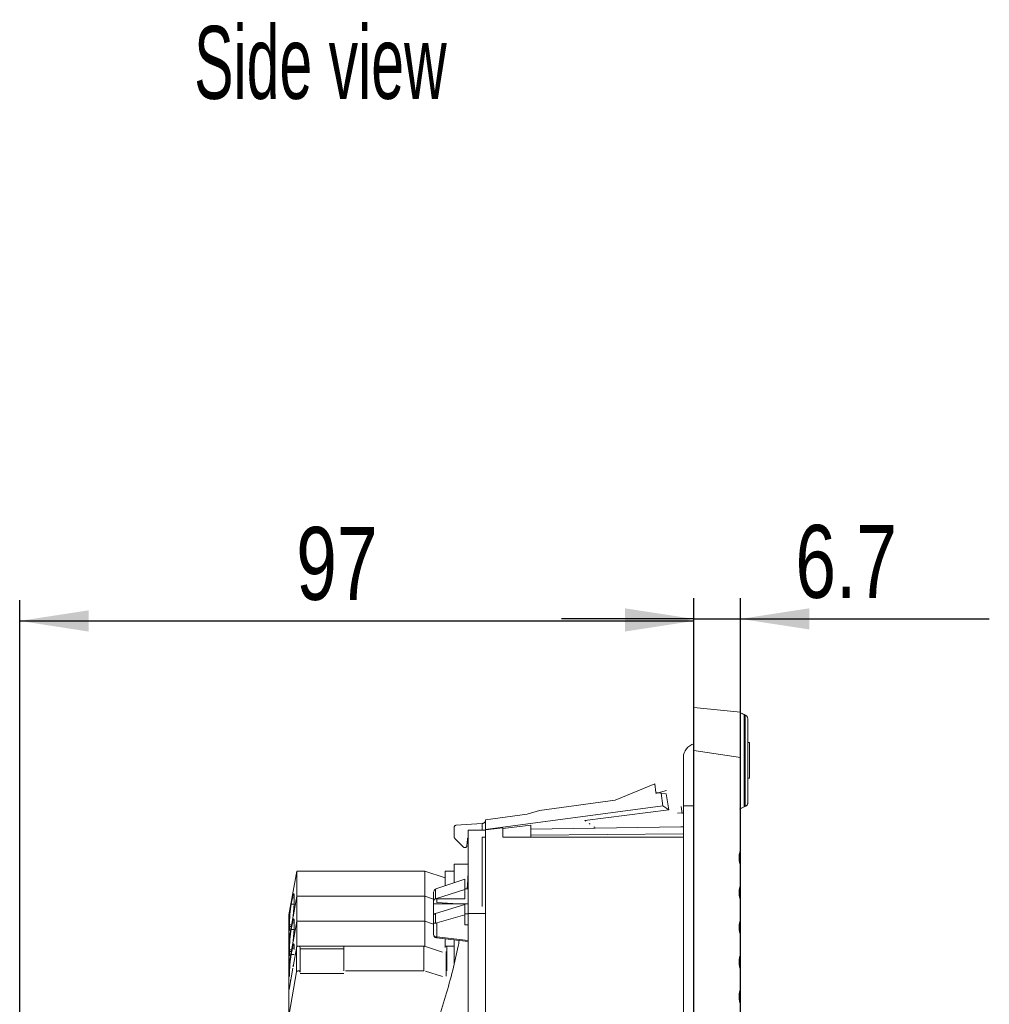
# Model space of a CAD drawing. Header units: millimetres. Extents: x 49 to 855, y 213 to 585.
# Tile 8 of 9: x 412 to 552, y 444 to 585. Entities that reach past the tile are written whole.
import ezdxf

# ---------------------------------------------------------------- set-up
doc = ezdxf.new("R2010")
doc.units = ezdxf.units.MM
doc.header["$LTSCALE"] = 3
doc.layers.add('AA', color=7, linetype='Continuous')
doc.styles.add('SLDTEXTSTYLE0', font='TXT', dxfattribs={"width": 0.75})
doc.styles.add('SLDTEXTSTYLE1', font='TXT', dxfattribs={"width": 0.605})
doc.dimstyles.new('SLDDIMSTYLE2', dxfattribs={"dimtxt": 10.5, "dimasz": 9.906, "dimexe": 0, "dimexo": 0.0625, "dimgap": 2.625, "dimtad": 1, "dimdec": 0, "dimrnd": 1e-09, "dimzin": 12, "dimdsep": 46, "dimtxsty": 'SLDTEXTSTYLE0', "dimsah": 1, "dimcen": 0.09, "dimadec": 0, "dimazin": 3, "dimtfac": 1, "dimtdec": 0, "dimtofl": 0, "dimtmove": 0, "dimatfit": 3, "dimfxl": 1, "dimfrac": 2, "dimtolj": 1, "dimtzin": 12, "dimarcsym": 0})
doc.dimstyles.new('SLDDIMSTYLE3', dxfattribs={"dimtxt": 10.5, "dimasz": 9.906, "dimexe": 0, "dimexo": 0.0625, "dimgap": 2.625, "dimtad": 1, "dimdec": 1, "dimrnd": 1e-09, "dimzin": 12, "dimdsep": 46, "dimtxsty": 'SLDTEXTSTYLE0', "dimsah": 1, "dimcen": 0.09, "dimadec": 0, "dimazin": 3, "dimtfac": 1, "dimtdec": 1, "dimtmove": 0, "dimatfit": 0, "dimfxl": 1, "dimfrac": 2, "dimtolj": 1, "dimtzin": 12, "dimarcsym": 0})

# ---------------------------------------------------------------- blocks, each defined once
blk = doc.blocks.new('*D5')
at = {"layer": 'AA', "color": 7}
for p, q in [((412.49, 361.32), (412.49, 501.73)), ((509.57, 489.27), (509.57, 501.73)), ((412.49, 498.73), (509.57, 498.73))]:
    blk.add_line(p, q, dxfattribs=at)
for points in [[(412.49, 498.73), (422.4, 497.2), (422.4, 500.25)], [(509.57, 498.73), (499.66, 500.25), (499.66, 497.2)]]:
    blk.add_solid(points, dxfattribs=at)
at = {"layer": 'AA', "color": 7, "insert": (452.31, 512.26, 0.1), "char_height": 10.5, "attachment_point": 1, "style": 'SLDTEXTSTYLE0'}
blk.add_mtext('97', dxfattribs=at)
blk = doc.blocks.new('*D6')
at = {"layer": 'AA', "color": 7}
for p, q in [((509.57, 244.05), (509.57, 502.02)), ((516.27, 243.06), (516.27, 502.02)), ((509.57, 499.02), (490.52, 499.02)), ((509.57, 499.02), (516.27, 499.02)), ((516.27, 499.02), (552.11, 499.02))]:
    blk.add_line(p, q, dxfattribs=at)
for points in [[(509.57, 499.02), (499.66, 500.54), (499.66, 497.5)], [(516.27, 499.02), (526.18, 497.5), (526.18, 500.54)]]:
    blk.add_solid(points, dxfattribs=at)
at = {"layer": 'AA', "color": 7, "insert": (524.18, 512.55, 0.1), "char_height": 10.5, "attachment_point": 1, "style": 'SLDTEXTSTYLE0'}
blk.add_mtext('6.7', dxfattribs=at)

msp = doc.modelspace()

# ---------------------------------------------------------------- linework, layer by layer
at = {"color": 7, "linetype": 'Continuous', "lineweight": 15}
for p, q in [((509.569, 486.271), (509.569, 480.054)), ((509.569, 486.271), (516.269, 485.567)), ((516.269, 485.567), (516.269, 479.058)), ((516.944, 485.168), (516.82, 485.227)), ((517.559, 481.218), (517.309, 481.218)), ((517.559, 481.218), (517.559, 476.094)), ((509.569, 480.054), (516.269, 479.058)), ((509.569, 443.403), (509.569, 480.054)), ((508.069, 479.088), (508.069, 472.088)), ((516.269, 479.058), (516.269, 465.672)), ((503.933, 475.257), (498.216, 472.905)), ((517.309, 476.094), (517.559, 476.094)), ((504.878, 473.909), (504.09, 474.009)), ((505.61, 474.311), (504.106, 473.873)), ((505.597, 473.819), (505.95, 471.499)), ((498.216, 472.905), (487.333, 471.447)), ((505.107, 472.086), (479.569, 468.665)), ((485.569, 470.888), (479.569, 470.088)), ((487.333, 471.447), (485.569, 470.888)), ((493.85, 470), (505.945, 471.499)), ((508.069, 471.066), (507.206, 471.038)), ((507.736, 472.021), (507.893, 470.986)), ((508.069, 472.088), (508.069, 247.088)), ((516.82, 471.948), (516.944, 472.007)), ((479.087, 469.554), (475.302, 469.289)), ((479.104, 469.555), (479.087, 469.554)), ((479.569, 470.088), (479.569, 468.665)), ((493.85, 470), (493.992, 469.9)), ((475.069, 469.04), (475.069, 467.588)), ((477.069, 456.588), (477.069, 468.588)), ((479.569, 468.588), (477.069, 468.588)), ((482.069, 468.942), (479.569, 468.626)), ((479.569, 468.665), (479.569, 468.626)), ((479.569, 468.626), (479.569, 384.57)), ((482.069, 468.824), (486.069, 469.326)), ((482.069, 467.588), (482.069, 468.942)), ((495.178, 469.07), (495.315, 468.974)), ((475.142, 467.411), (476.392, 466.161)), ((479.069, 467.588), (479.569, 467.588)), ((479.069, 467.588), (479.069, 457.588)), ((508.069, 467.588), (482.069, 467.588)), ((452.397, 462.694), (451.269, 456.4)), ((452.397, 459.087), (452.397, 462.694)), ((470.815, 462.694), (452.397, 462.694)), ((470.815, 459.087), (470.815, 462.694)), ((473.759, 461.716), (470.815, 462.694)), ((473.759, 462.694), (473.759, 460.591)), ((475.069, 462.694), (473.759, 462.694)), ((475.069, 461.035), (475.069, 463.674)), ((475.069, 463.674), (477.069, 463.674)), ((516.269, 463.518), (516.269, 460.671)), ((472.552, 460.182), (476.569, 461.544)), ((472.366, 458.706), (472.366, 460.093)), ((472.366, 458.706), (476.569, 460.027)), ((452.397, 459.087), (451.269, 452.793)), ((451.756, 458.832), (451.591, 457.913)), ((452.022, 458.62), (452.022, 458.832)), ((452.397, 455.481), (452.397, 459.087)), ((470.815, 459.087), (452.397, 459.087)), ((470.815, 455.481), (470.815, 459.087)), ((472.069, 458.671), (470.815, 459.087)), ((472.069, 459.447), (472.069, 458.216)), ((472.552, 458.166), (475.604, 457.976)), ((516.269, 458.517), (516.269, 455.669)), ((472.069, 457.976), (472.069, 456.562)), ((476.569, 457.906), (472.366, 456.585)), ((451.269, 452.793), (451.269, 456.4)), ((452.397, 455.481), (451.269, 449.187)), ((452.022, 455.014), (452.022, 455.226)), ((470.815, 455.481), (452.397, 455.481)), ((452.397, 451.875), (452.397, 455.481)), ((470.815, 451.875), (470.815, 455.481)), ((472.069, 455.065), (470.815, 455.481)), ((472.069, 456.429), (472.069, 455.197)), ((472.366, 455.197), (472.366, 456.585)), ((476.569, 456.389), (472.552, 455.225)), ((472.552, 455.225), (472.552, 453.209)), ((477.069, 387.088), (477.069, 456.588)), ((479.569, 456.588), (477.069, 456.588)), ((451.325, 454.731), (451.325, 454.943)), ((451.483, 454.116), (451.506, 454.116)), ((472.069, 455.197), (472.069, 453.562)), ((472.366, 455.197), (472.069, 455.197)), ((451.269, 449.187), (451.269, 452.793)), ((472.514, 453.066), (477.069, 452.558)), ((473.759, 452.927), (473.759, 451.875)), ((475.069, 449.439), (475.069, 452.781)), ((516.269, 453.515), (516.269, 450.667)), ((451.325, 451.125), (451.325, 451.337)), ((452.022, 451.408), (452.022, 451.62)), ((452.369, 451.72), (452.369, 448.185)), ((452.867, 448.163), (452.867, 451.698)), ((452.867, 451.486), (459.167, 451.486)), ((459.417, 451.875), (470.704, 451.875)), ((470.704, 448.339), (470.704, 451.875)), ((470.915, 451.842), (473.37, 451.032)), ((473.909, 451.099), (473.909, 447.564)), ((473.979, 451.875), (473.979, 448.339)), ((451.483, 450.51), (451.506, 450.51)), ((451.269, 445.581), (451.269, 449.187)), ((451.277, 445.625), (451.828, 448.702)), ((516.269, 448.513), (516.269, 445.665)), ((451.325, 447.519), (451.325, 447.731)), ((451.269, 442.09), (451.269, 445.625))]:
    msp.add_line(p, q, dxfattribs=at)
at = {"color": 144, "linetype": 'Continuous', "lineweight": 0}
for p, q in [((504.09, 474.009), (503.933, 475.257)), ((505.107, 472.086), (504.878, 473.909)), ((505.593, 473.819), (504.878, 473.909)), ((505.945, 471.499), (505.107, 472.086)), ((494.654, 469.437), (494.514, 469.535)), ((486.069, 469.326), (486.069, 467.588)), ((486.069, 468.755), (507.695, 469.061)), ((508.069, 468.064), (486.069, 467.872)), ((507.695, 469.061), (508.069, 469.108)), ((508.069, 469.074), (507.695, 469.061)), ((476.882, 466.316), (476.969, 467.318)), ((476.569, 466.088), (476.632, 466.088)), ((476.569, 460.027), (476.569, 461.544)), ((476.569, 460.13), (477.069, 460.142)), ((476.569, 458.683), (476.569, 460.027)), ((451.863, 456.11), (452.397, 459.087)), ((452.397, 459.087), (470.815, 459.087)), ((472.069, 458.671), (470.815, 459.087)), ((472.306, 458.683), (476.569, 458.683)), ((477.069, 457.976), (472.069, 457.976)), ((476.569, 456.389), (476.569, 457.906)), ((451.591, 454.307), (451.756, 455.226)), ((452.022, 455.226), (451.756, 455.226)), ((451.863, 456.379), (451.863, 456.11)), ((451.863, 452.504), (452.397, 455.481)), ((452.397, 455.481), (470.815, 455.481)), ((472.069, 455.065), (470.815, 455.481)), ((472.069, 456.562), (472.306, 456.562)), ((476.569, 456.562), (477.069, 456.562)), ((476.569, 454.974), (476.569, 456.389)), ((451.269, 452.793), (451.483, 453.989)), ((451.483, 453.989), (451.483, 454.257)), ((451.531, 454.257), (451.483, 454.257)), ((451.591, 454.307), (452, 454.307)), ((477.069, 454.962), (476.569, 454.974)), ((451.863, 452.772), (451.863, 452.504)), ((451.591, 450.701), (451.756, 451.62)), ((452.022, 451.62), (451.756, 451.62)), ((451.863, 448.898), (452.397, 451.875)), ((452.397, 451.875), (470.815, 451.875)), ((459.167, 448.339), (459.167, 451.875)), ((470.899, 451.847), (470.815, 451.875)), ((473.759, 451.875), (475.069, 451.875)), ((473.759, 451.875), (473.759, 451.7)), ((451.269, 449.187), (451.483, 450.383)), ((451.483, 450.383), (451.483, 450.651)), ((451.531, 450.651), (451.483, 450.651)), ((451.591, 450.701), (452, 450.701)), ((452.369, 448.185), (451.277, 442.09)), ((451.863, 449.166), (451.863, 448.898)), ((470.704, 448.339), (459.417, 448.339)), ((473.37, 447.497), (470.915, 448.306)), ((451.483, 446.776), (451.483, 447.045)), ((459.167, 447.95), (452.867, 447.95))]:
    msp.add_line(p, q, dxfattribs=at)
at = {"color": 8, "linetype": 'Continuous', "lineweight": 15}
for p, q in [((509.569, 472.088), (508.069, 472.088)), ((479.087, 468.588), (479.087, 469.554)), ((452.022, 458.832), (451.756, 458.832)), ((472.552, 458.683), (472.552, 458.166)), ((451.591, 457.913), (452, 457.913)), ((451.654, 454.943), (451.325, 454.943)), ((451.325, 454.731), (451.616, 454.731)), ((477.069, 452.705), (472.552, 453.209)), ((451.654, 451.337), (451.325, 451.337)), ((451.325, 451.125), (451.616, 451.125))]:
    msp.add_line(p, q, dxfattribs=at)
at = {"color": 144, "linetype": 'Continuous', "lineweight": 0, "flags": 128}
msp.add_lwpolyline([(452.369, 448.185), (452.398, 448.248), (452.458, 448.299), (452.54, 448.331), (452.633, 448.339), (452.723, 448.322), (452.799, 448.284), (452.849, 448.228), (452.867, 448.163)], dxfattribs=at)
at = {"color": 7, "linetype": 'Continuous', "lineweight": 15}
for centre, radius, start, end in [((510.069, 479.088), 2, 104.47751, 180), ((472.544, 458.139), 0.594, 107.39867, 113.62442), ((472.544, 456.018), 0.594, 107.39867, 113.62442), ((472.569, 453.562), 0.5, 180, 263.63698), ((472.502, 453.647), 0.44, 191.02808, 276.54647)]:
    msp.add_arc(centre, radius, start, end, dxfattribs=at)
at = {"color": 8, "linetype": 'Continuous', "lineweight": 15}
msp.add_arc((472.287, 453.202), 0.265, 328.89524, 1.48382, dxfattribs=at)
at = {"color": 7, "linetype": 'Continuous', "lineweight": 15}
for centre, major_axis, ratio, start_param, end_param in [((451.756, 457.348), (0.19, 2.1), 0.0888364, 5.5058065, 7.0766028), ((472.569, 459.447), (0, -0.707), 0.7071068, 3.559817, 4.712389), ((472.569, 459.834), (0.475, 0.26), 0.6032167, 1.2864358, 1.6697535), ((451.756, 457.135), (0.19, 2.1), 0.0888364, 4.3517286, 5.5058065), ((451.591, 456.428), (0.19, 2.1), 0.0888364, 0.7934175, 2.3642138), ((451.756, 453.741), (0.19, 2.1), 0.0888364, 5.5058065, 7.0766028), ((472.569, 455.584), (0.475, 0.26), 0.6032167, 3.9748975, 4.3582153), ((451.591, 456.216), (0.19, 2.1), 0.0888364, 2.3642138, 3.5182917), ((451.591, 452.822), (0.19, 2.1), 0.0888364, 0.7934175, 2.3642138), ((451.756, 453.529), (0.19, 2.1), 0.0888364, 4.3517286, 5.5058065), ((451.591, 452.61), (0.19, 2.1), 0.0888364, 2.3642138, 3.5182917), ((451.756, 450.135), (0.19, 2.1), 0.0888364, 5.5058065, 7.0766028), ((451.591, 449.216), (0.19, 2.1), 0.0888364, 0.7934175, 2.3642138)]:
    msp.add_ellipse(centre, major_axis=major_axis, ratio=ratio, start_param=start_param, end_param=end_param, dxfattribs=at)
for points, knots in [([(516.235, 485.508), (516.245, 485.503), (516.303, 485.475), (516.495, 485.383), (516.711, 485.279), (516.82, 485.227)], [0, 0, 0, 0, 0.0992142, 0.5458913, 1, 1, 1, 1]), ([(516.82, 485.227), (516.819, 483.018), (516.82, 480.808), (516.82, 476.382), (516.818, 474.168), (516.82, 471.948)], [0, 0, 0, 0, 0.5, 0.5, 1, 1, 1, 1]), ([(516.944, 472.007), (516.945, 474.205), (516.944, 476.401), (516.944, 480.788), (516.944, 482.979), (516.944, 485.168)], [0, 0, 0, 0, 0.5, 0.5, 1, 1, 1, 1]), ([(517.036, 485.124), (517.021, 485.131), (516.991, 485.145), (516.96, 485.16), (516.944, 485.168)], [0, 0, 0, 0, 0.4984444, 1, 1, 1, 1]), ([(517.036, 485.124), (517.052, 485.115), (517.086, 485.097), (517.132, 485.064), (517.176, 485.025), (517.216, 484.979), (517.26, 484.914), (517.307, 484.812), (517.315, 484.724), (517.319, 484.673)], [0, 0, 0, 0, 0.0880933, 0.1820802, 0.2820554, 0.3880974, 0.500272, 0.7070791, 1, 1, 1, 1]), ([(517.319, 484.673), (517.319, 483.863), (517.319, 482.243), (517.319, 479.811), (517.319, 477.377), (517.319, 474.941), (517.319, 473.315), (517.319, 472.502)], [0, 0, 0, 0, 0.2000033, 0.4000017, 0.5999984, 0.7999967, 1, 1, 1, 1]), ([(517.319, 472.502), (517.318, 472.48), (517.317, 472.439), (517.305, 472.381), (517.29, 472.331), (517.272, 472.29), (517.244, 472.235), (517.197, 472.169), (517.124, 472.1), (517.064, 472.067), (517.036, 472.051)], [0, 0, 0, 0, 0.12811404, 0.24210944, 0.34198856, 0.42775572, 0.49941871, 0.68832332, 0.85499335, 1, 1, 1, 1]), ([(516.169, 471.636), (516.182, 471.642), (516.208, 471.654), (516.255, 471.677), (516.308, 471.702), (516.366, 471.73), (516.462, 471.776), (516.606, 471.845), (516.748, 471.914), (516.82, 471.948)], [0, 0, 0, 0, 0.0992399, 0.1986314, 0.2985159, 0.3992299, 0.5011017, 0.7486669, 1, 1, 1, 1]), ([(479.104, 469.555), (479.121, 469.557), (479.154, 469.56), (479.203, 469.571), (479.252, 469.587), (479.299, 469.609), (479.365, 469.647), (479.446, 469.716), (479.489, 469.784), (479.512, 469.821)], [0, 0, 0, 0, 0.0857581, 0.1739306, 0.2652795, 0.3604904, 0.4601694, 0.7067315, 1, 1, 1, 1]), ([(475.302, 469.289), (475.286, 469.287), (475.255, 469.283), (475.211, 469.267), (475.171, 469.243), (475.124, 469.201), (475.079, 469.134), (475.072, 469.071), (475.069, 469.04)], [0, 0, 0, 0, 0.1279501, 0.251132, 0.3740043, 0.5010581, 0.7483786, 1, 1, 1, 1]), ([(475.069, 467.588), (475.07, 467.571), (475.072, 467.538), (475.086, 467.491), (475.109, 467.448), (475.131, 467.423), (475.142, 467.411)], [0, 0, 0, 0, 0.2549456, 0.4999585, 0.7449928, 1, 1, 1, 1]), ([(476.392, 466.161), (476.405, 466.15), (476.429, 466.128), (476.473, 466.105), (476.52, 466.09), (476.553, 466.088), (476.569, 466.088)], [0, 0, 0, 0, 0.2549375, 0.4999585, 0.7450009, 1, 1, 1, 1]), ([(516.269, 465.672), (516.251, 465.623), (516.215, 465.524), (516.17, 465.373), (516.133, 465.22), (516.105, 465.066), (516.084, 464.911), (516.072, 464.753), (516.067, 464.556), (516.077, 464.32), (516.115, 464.047), (516.177, 463.779), (516.238, 463.605), (516.269, 463.518)], [0, 0, 0, 0, 0.0719592, 0.1434152, 0.214564, 0.2856038, 0.3567338, 0.4281527, 0.5000564, 0.6254412, 0.7498497, 0.874348, 1, 1, 1, 1]), ([(477.069, 462.838), (477.049, 462.005), (477.027, 461.115), (476.919, 460.197), (476.912, 460.138)], [0, 0, 0, 0, 0.9359575, 1, 1, 1, 1]), ([(516.269, 460.671), (516.251, 460.621), (516.215, 460.522), (516.17, 460.371), (516.133, 460.218), (516.105, 460.064), (516.084, 459.909), (516.072, 459.752), (516.067, 459.554), (516.077, 459.318), (516.115, 459.046), (516.177, 458.777), (516.238, 458.604), (516.269, 458.517)], [0, 0, 0, 0, 0.07195917, 0.14341522, 0.21456397, 0.28560375, 0.35673382, 0.42815267, 0.50005641, 0.6254412, 0.74984966, 0.87434797, 1, 1, 1, 1]), ([(516.269, 455.669), (516.251, 455.619), (516.215, 455.52), (516.17, 455.369), (516.133, 455.217), (516.105, 455.063), (516.084, 454.907), (516.072, 454.75), (516.067, 454.553), (516.077, 454.316), (516.115, 454.044), (516.177, 453.775), (516.238, 453.602), (516.269, 453.515)], [0, 0, 0, 0, 0.0719592, 0.1434152, 0.214564, 0.2856038, 0.3567338, 0.4281527, 0.5000564, 0.6254412, 0.7498497, 0.874348, 1, 1, 1, 1]), ([(475.786, 452.701), (475.732, 452.424), (475.459, 451.017), (474.837, 448.327), (473.841, 444.628), (472.626, 440.87), (471.223, 437.257), (469.658, 433.93), (467.984, 431.039), (466.414, 428.874), (465.05, 427.345), (463.886, 426.222), (463.036, 425.616), (462.636, 425.332)], [0, 0, 0, 0, 0.0280859, 0.1428541, 0.2670936, 0.3952462, 0.5190149, 0.6359112, 0.744538, 0.8358439, 0.8893524, 0.9479778, 1, 1, 1, 1]), ([(452.617, 451.875), (452.557, 451.875), (452.497, 451.859), (452.406, 451.803), (452.376, 451.763), (452.369, 451.72)], [0, 0, 0, 0, 0.5, 0.5, 1, 1, 1, 1]), ([(452.867, 451.698), (452.867, 451.744), (452.84, 451.79), (452.747, 451.856), (452.682, 451.875), (452.617, 451.875)], [0, 0, 0, 0, 0.5, 0.5, 1, 1, 1, 1]), ([(516.269, 450.667), (516.251, 450.618), (516.215, 450.519), (516.17, 450.367), (516.133, 450.215), (516.105, 450.061), (516.084, 449.905), (516.072, 449.748), (516.067, 449.551), (516.077, 449.315), (516.115, 449.042), (516.177, 448.773), (516.238, 448.6), (516.269, 448.513)], [0, 0, 0, 0, 0.0719592, 0.1434152, 0.214564, 0.2856038, 0.3567338, 0.4281527, 0.5000564, 0.6254412, 0.7498497, 0.874348, 1, 1, 1, 1]), ([(516.269, 445.665), (516.251, 445.616), (516.215, 445.517), (516.17, 445.366), (516.133, 445.213), (516.105, 445.059), (516.084, 444.904), (516.072, 444.746), (516.067, 444.549), (516.077, 444.313), (516.115, 444.04), (516.177, 443.772), (516.238, 443.598), (516.269, 443.511)], [0, 0, 0, 0, 0.0719592, 0.1434152, 0.214564, 0.2856038, 0.3567338, 0.4281527, 0.5000564, 0.6254412, 0.7498497, 0.874348, 1, 1, 1, 1])]:
    msp.add_open_spline(points, degree=3, knots=knots, dxfattribs=at)
at = {"color": 144, "linetype": 'Continuous', "lineweight": 0}
for points, knots in [([(476.969, 467.318), (476.975, 467.348), (476.987, 467.408), (477.029, 467.469), (477.062, 467.489), (477.069, 467.493)], [0, 0, 0, 0, 0.4395409, 0.8770653, 1, 1, 1, 1]), ([(476.632, 466.088), (476.648, 466.088), (476.679, 466.09), (476.724, 466.103), (476.765, 466.124), (476.814, 466.161), (476.864, 466.224), (476.876, 466.285), (476.882, 466.316)], [0, 0, 0, 0, 0.1278901, 0.2511209, 0.374042, 0.501035, 0.7483705, 1, 1, 1, 1]), ([(472.069, 458.216), (472.07, 458.24), (472.07, 458.289), (472.077, 458.362), (472.091, 458.434), (472.121, 458.519), (472.184, 458.615), (472.263, 458.659), (472.306, 458.683)], [0, 0, 0, 0, 0.1277976, 0.2519973, 0.3756349, 0.501785, 0.7271007, 1, 1, 1, 1]), ([(472.069, 458.216), (472.069, 458.193), (472.069, 458.149), (472.069, 458.086), (472.069, 458.027), (472.069, 457.993), (472.069, 457.976)], [0, 0, 0, 0, 0.2524168, 0.5, 0.7475832, 1, 1, 1, 1]), ([(472.306, 456.562), (472.287, 456.553), (472.251, 456.536), (472.205, 456.509), (472.167, 456.485), (472.138, 456.463), (472.109, 456.439), (472.084, 456.419), (472.071, 456.411), (472.07, 456.423), (472.069, 456.429)], [0, 0, 0, 0, 0.1160378, 0.2235752, 0.3230995, 0.4152267, 0.5007335, 0.6673179, 0.8313398, 1, 1, 1, 1]), ([(472.069, 456.562), (472.069, 456.546), (472.069, 456.515), (472.069, 456.477), (472.069, 456.447), (472.069, 456.435), (472.069, 456.429)], [0, 0, 0, 0, 0.2524168, 0.5, 0.7475832, 1, 1, 1, 1])]:
    msp.add_open_spline(points, degree=3, knots=knots, dxfattribs=at)

# ---------------------------------------------------------------- texts
at = {"layer": 'AA', "color": 7, "insert": (437.615, 584.417), "char_height": 10.5, "attachment_point": 1, "style": 'SLDTEXTSTYLE1'}
msp.add_mtext('Side view', dxfattribs=at)

# ---------------------------------------------------------------- dimensions: what is measured, and where the dimension line sits
at = {"layer": 'AA', "color": 7}
for base, p1, p2, dimstyle, picture, middle in [((509.569, 498.729), (412.492, 358.325), (509.569, 486.271), 'SLDDIMSTYLE2', '*D5', (464.337, 498.729)), ((516.269, 499.019), (509.569, 241.054), (516.269, 240.058), 'SLDDIMSTYLE3', '*D6', (538.143, 499.019))]:
    dim = msp.add_linear_dim(base=base, p1=p1, p2=p2, dimstyle=dimstyle, dxfattribs=at)
    dim.commit()
    dim.dimension.update_dxf_attribs({"geometry": picture, "text_midpoint": middle, "dimtype": 160})

doc.saveas('drawing.dxf')
